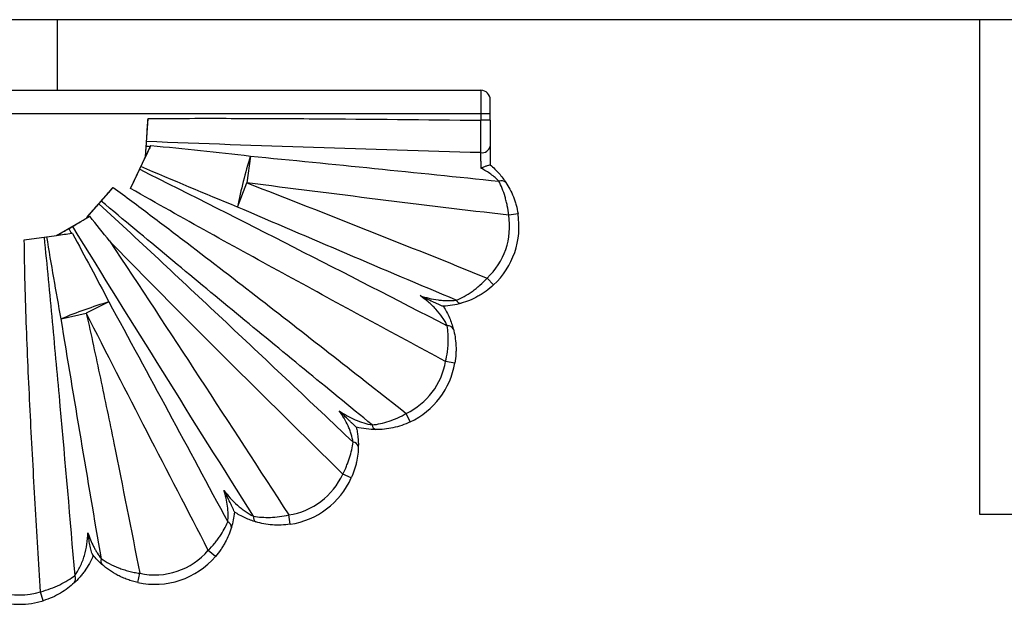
# Paper-space layout '_Izquierda' of a CAD drawing. Header units: millimetres. Extents: x 580 to 1680, y -627 to 712.
# Tile 8 of 10: x 1340 to 1549, y 453 to 578. Entities that reach past the tile are written whole.
import ezdxf

# ---------------------------------------------------------------- set-up
doc = ezdxf.new("R2010")
doc.units = ezdxf.units.MM

psp = doc.layouts.new('_Izquierda')

# ---------------------------------------------------------------- linework, layer by layer
at = {"color": 7, "linetype": 'Continuous', "lineweight": 25}
for p, q in [((1680, 577.54), (580, 577.54)), ((1348, 562.54), (1348, 577.54)), ((1544, 577.54), (1544, 472.54)), ((1245, 562.54), (1438, 562.54)), ((1438, 562.54), (1438, 556.17)), ((1440, 556.17), (1440, 560.54)), ((1440, 557.54), (1240, 557.54)), ((1366.74, 548.44), (1367.27, 556.55)), ((1440, 556.17), (1438, 556.17)), ((1367.76, 550.61), (1367.86, 550.82)), ((1440, 550.67), (1440, 546.7)), ((1363.57, 541.69), (1366.74, 548.44)), ((1366.74, 548.44), (1366.74, 548.44)), ((1389.02, 548.58), (1388.28, 542.89)), ((1386.29, 537.75), (1388.28, 542.89)), ((1354.27, 535.56), (1359.87, 541.92)), ((1445.91, 536.32), (1443.93, 536)), ((1347.83, 531.68), (1354.35, 535.48)), ((1354.35, 535.48), (1354.27, 535.56)), ((1340.98, 530.8), (1347.83, 531.68)), ((1347.83, 531.68), (1347.84, 531.68)), ((1351.2, 532.12), (1351.03, 532.1)), ((1440.72, 521.21), (1439.35, 522.67)), ((1358.95, 517.61), (1354.16, 515.18)), ((1348.81, 513.98), (1354.16, 515.18)), ((1432.49, 504.62), (1430.52, 504.96)), ((1423, 492.11), (1422.15, 493.92)), ((1410.48, 480.21), (1408.65, 481.03)), ((1397.5, 470.37), (1397.2, 472.35)), ((1544, 472.54), (1556, 472.54)), ((1381.61, 463.53), (1380.09, 464.83)), ((1365.08, 458), (1365.51, 459.95)), ((1345.01, 454.13), (1344.42, 456.04))]:
    psp.add_line(p, q, dxfattribs=at)
for centre, radius, start, end in [((1438, 560.54), 2, 360, 90), ((1438.26, 551.06), 1.78, 261.1028, 347.3943), ((1494.84, 516.15), 110.68, 162.9625, 168.749), ((1442.39, 542.05), 1.31, 43.7247, 115.1744), ((1429.12, 533.64), 15, 313.005, 9.0675), ((1429.12, 533.64), 17, 313.005, 9.0675), ((1391.65, 410.24), 112.25, 106.9371, 112.4363), ((1433.78, 518.41), 1.1, 203.8981, 272.7631), ((1431.04, 511.27), 1.26, 26.2968, 97.1766), ((1415.73, 507.48), 15, 295.3145, 350.3342), ((1415.73, 507.48), 17, 295.3145, 350.3342), ((1416.03, 491.54), 1.12, 183.6872, 252.9898), ((1410.76, 486.56), 1.25, 13.6427, 85.0715), ((1394.97, 487.18), 15, 278.5435, 335.7908), ((1394.97, 487.18), 17, 278.5435, 335.7908), ((1383.78, 469.73), 1.21, 357.9903, 68.8035), ((1390.8, 471.85), 1.15, 168.2382, 238.174), ((1368.71, 474.61), 15, 257.6476, 319.3394), ((1358.35, 462.55), 1.11, 152.8387, 219.5262), ((1368.71, 474.61), 17, 257.6476, 319.3394), ((1350.51, 458.78), 1.37, 320.2849, 30.1433), ((1340, 470.37), 17, 252.8404, 287.1481), ((1340, 470.37), 15, 252.8404, 287.1481)]:
    psp.add_arc(centre, radius, start, end, dxfattribs=at)
for points, knots in [([(1366.96, 551.66), (1367.01, 552.41), (1367.05, 553.2), (1367.13, 554.43), (1367.16, 554.85), (1367.22, 555.7), (1367.24, 556.12), (1367.27, 556.55)], [0, 0, 0, 0, 0.5, 0.5, 0.75, 0.75, 1, 1, 1, 1]), ([(1367.27, 556.55), (1373.17, 556.59), (1379.06, 556.6), (1390.85, 556.58), (1396.74, 556.55), (1414.42, 556.43), (1426.21, 556.31), (1438, 556.17)], [0, 0, 0, 0, 0.25, 0.25, 0.5, 0.5, 1, 1, 1, 1]), ([(1437.98, 549.3), (1437.98, 549.76), (1437.99, 550.76), (1437.99, 551.87), (1437.99, 553.06), (1437.99, 553.66), (1438, 554.59), (1438, 554.9), (1438, 555.53), (1438, 555.85), (1438, 556.17)], [0, 0, 0, 0, 0.25, 0.5, 0.5, 0.75, 0.75, 0.875, 0.875, 1, 1, 1, 1]), ([(1440, 556.17), (1440, 555.66), (1440, 555.15), (1440, 554.16), (1440, 553.68), (1440, 552.73), (1440, 551.84), (1440, 551.04), (1440, 550.67)], [0, 0, 0, 0, 0.25, 0.25, 0.5, 0.5, 0.75, 1, 1, 1, 1]), ([(1365.77, 546.35), (1366.12, 547.1), (1366.46, 547.85), (1366.99, 548.97), (1367.17, 549.35), (1367.52, 550.09), (1367.69, 550.46), (1367.86, 550.82)], [0, 0, 0, 0, 0.5, 0.5, 0.75, 0.75, 1, 1, 1, 1]), ([(1366.74, 548.44), (1366.77, 548.83), (1366.79, 549.22), (1366.84, 549.97), (1366.87, 550.33), (1366.9, 550.69)], [0, 0, 0, 0, 0.5, 0.5, 1, 1, 1, 1]), ([(1366.9, 550.69), (1366.91, 550.84), (1366.92, 551.01), (1366.94, 551.35), (1366.95, 551.52), (1366.96, 551.66)], [0, 0, 0, 0, 0.5, 0.5, 1, 1, 1, 1]), ([(1437.98, 549.3), (1426.14, 549.64), (1414.3, 550), (1390.63, 550.78), (1378.79, 551.19), (1366.96, 551.66)], [0, 0, 0, 0, 0.5, 0.5, 1, 1, 1, 1]), ([(1389.02, 548.58), (1397.83, 547.72), (1406.63, 546.84), (1424.23, 545.06), (1433.03, 544.15), (1441.83, 543.24)], [0, 0, 0, 0, 0.5, 0.5, 1, 1, 1, 1]), ([(1438.08, 545.97), (1438.08, 546.27), (1438.07, 546.57), (1438.05, 547.17), (1438.04, 547.47), (1438.02, 548.04), (1438.01, 548.31), (1438, 548.84), (1437.99, 549.08), (1437.98, 549.3)], [0, 0, 0, 0, 0.25, 0.25, 0.5, 0.5, 0.75, 0.75, 1, 1, 1, 1]), ([(1365.5, 545.78), (1365.54, 545.87), (1365.58, 545.96), (1365.68, 546.16), (1365.72, 546.26), (1365.77, 546.35)], [0, 0, 0, 0, 0.5, 0.5, 1, 1, 1, 1]), ([(1440, 546.7), (1439.99, 546.71), (1439.97, 546.71), (1439.91, 546.7), (1439.87, 546.68), (1439.71, 546.63), (1439.56, 546.58), (1439.2, 546.44), (1438.99, 546.36), (1438.55, 546.17), (1438.32, 546.07), (1438.08, 545.97)], [0, 0, 0, 0, 0.125, 0.125, 0.25, 0.25, 0.5, 0.5, 0.75, 0.75, 1, 1, 1, 1]), ([(1440, 546.7), (1440.68, 546.14), (1441.31, 545.52), (1442.44, 544.24), (1442.93, 543.59), (1443.34, 542.96)], [0, 0, 0, 0, 0.5, 0.5, 1, 1, 1, 1]), ([(1363.57, 541.69), (1363.91, 542.4), (1364.24, 543.1), (1364.88, 544.47), (1365.2, 545.14), (1365.5, 545.78)], [0, 0, 0, 0, 0.5, 0.5, 1, 1, 1, 1]), ([(1365.5, 545.78), (1376.44, 540.32), (1387.34, 534.79), (1409.13, 523.69), (1420.01, 518.12), (1430.88, 512.52)], [0, 0, 0, 0, 0.5, 0.5, 1, 1, 1, 1]), ([(1441.83, 543.24), (1441.59, 543.49), (1441.33, 543.74), (1440.75, 544.24), (1440.45, 544.49), (1439.49, 545.18), (1438.8, 545.6), (1438.08, 545.97)], [0, 0, 0, 0, 0.25, 0.25, 0.5, 0.5, 1, 1, 1, 1]), ([(1388.28, 542.89), (1396.82, 539.58), (1405.34, 536.23), (1422.36, 529.48), (1430.86, 526.08), (1439.35, 522.67)], [0, 0, 0, 0, 0.5, 0.5, 1, 1, 1, 1]), ([(1443.93, 536), (1434.65, 537.11), (1425.38, 538.24), (1406.83, 540.52), (1397.55, 541.69), (1388.28, 542.89)], [0, 0, 0, 0, 0.5, 0.5, 1, 1, 1, 1]), ([(1443.93, 536), (1443.86, 536.69), (1443.76, 537.36), (1443.56, 538.34), (1443.49, 538.67), (1443.33, 539.31), (1443.24, 539.62), (1442.97, 540.55), (1442.76, 541.13), (1442.32, 542.24), (1442.08, 542.76), (1441.83, 543.24)], [0, 0, 0, 0, 0.25, 0.25, 0.375, 0.375, 0.5, 0.5, 0.75, 0.75, 1, 1, 1, 1]), ([(1443.34, 542.96), (1443.63, 542.51), (1443.92, 542.03), (1444.45, 541.01), (1444.7, 540.48), (1445.03, 539.63), (1445.14, 539.34), (1445.34, 538.76), (1445.43, 538.46), (1445.67, 537.56), (1445.81, 536.95), (1445.91, 536.32)], [0, 0, 0, 0, 0.25, 0.25, 0.5, 0.5, 0.625, 0.625, 0.75, 0.75, 1, 1, 1, 1]), ([(1357.33, 539.02), (1357.73, 539.49), (1358.15, 539.96), (1358.78, 540.68), (1359, 540.93), (1359.43, 541.42), (1359.65, 541.67), (1359.87, 541.92)], [0, 0, 0, 0, 0.5, 0.5, 0.75, 0.75, 1, 1, 1, 1]), ([(1359.87, 541.92), (1362.51, 539.98), (1365.14, 538.02), (1370.37, 534.08), (1372.98, 532.1), (1380.8, 526.15), (1385.99, 522.15), (1401.53, 510.11), (1411.85, 502.02), (1422.15, 493.92)], [0, 0, 0, 0, 0.125, 0.125, 0.25, 0.25, 0.5, 0.5, 1, 1, 1, 1]), ([(1430.52, 504.96), (1419.31, 510.98), (1408.11, 517.03), (1391.36, 526.18), (1385.78, 529.24), (1374.65, 535.42), (1369.1, 538.53), (1363.57, 541.69)], [0, 0, 0, 0, 0.5, 0.5, 0.75, 0.75, 1, 1, 1, 1]), ([(1354.27, 535.56), (1354.71, 536.06), (1355.14, 536.55), (1355.78, 537.27), (1355.99, 537.51), (1356.41, 537.98), (1356.62, 538.22), (1356.82, 538.45)], [0, 0, 0, 0, 0.5, 0.5, 0.75, 0.75, 1, 1, 1, 1]), ([(1356.82, 538.45), (1356.9, 538.54), (1356.99, 538.64), (1357.16, 538.83), (1357.25, 538.93), (1357.33, 539.02)], [0, 0, 0, 0, 0.5, 0.5, 1, 1, 1, 1]), ([(1356.82, 538.45), (1361.36, 534.27), (1365.88, 530.07), (1374.91, 521.65), (1379.42, 517.43), (1392.92, 504.76), (1401.9, 496.29), (1410.86, 487.81)], [0, 0, 0, 0, 0.25, 0.25, 0.5, 0.5, 1, 1, 1, 1]), ([(1414.92, 491.47), (1405.28, 499.35), (1395.65, 507.24), (1381.25, 519.12), (1376.45, 523.09), (1366.88, 531.04), (1362.1, 535.02), (1357.33, 539.02)], [0, 0, 0, 0, 0.5, 0.5, 0.75, 0.75, 1, 1, 1, 1]), ([(1351.26, 533.65), (1351.82, 533.99), (1352.4, 534.33), (1353.62, 535.04), (1354.25, 535.42), (1354.89, 535.79)], [0, 0, 0, 0, 0.5, 0.5, 1, 1, 1, 1]), ([(1432.77, 517.96), (1425.02, 521.24), (1417.26, 524.52), (1401.77, 531.11), (1394.03, 534.42), (1386.29, 537.75)], [0, 0, 0, 0, 0.5, 0.5, 1, 1, 1, 1]), ([(1350.43, 533.17), (1350.56, 533.24), (1350.71, 533.33), (1350.99, 533.5), (1351.14, 533.58), (1351.26, 533.65)], [0, 0, 0, 0, 0.5, 0.5, 1, 1, 1, 1]), ([(1389.67, 472.08), (1383.23, 482.32), (1376.8, 492.57), (1363.99, 513.09), (1357.6, 523.36), (1351.26, 533.65)], [0, 0, 0, 0, 0.5, 0.5, 1, 1, 1, 1]), ([(1347.84, 531.68), (1348.29, 531.94), (1348.73, 532.2), (1349.6, 532.7), (1350.03, 532.94), (1350.43, 533.17)], [0, 0, 0, 0, 0.5, 0.5, 1, 1, 1, 1]), ([(1344.42, 456.04), (1344.03, 462.26), (1343.65, 468.49), (1342.94, 480.94), (1342.59, 487.17), (1341.97, 499.63), (1341.68, 505.86), (1341.33, 515.21), (1341.23, 518.33), (1341.07, 524.56), (1341, 527.68), (1340.98, 530.8)], [0, 0, 0, 0, 0.25, 0.25, 0.5, 0.5, 0.75, 0.75, 0.875, 0.875, 1, 1, 1, 1]), ([(1345.18, 531.35), (1345.78, 525.36), (1346.35, 519.38), (1347.47, 507.4), (1348.02, 501.41), (1349.63, 483.44), (1350.67, 471.45), (1351.69, 459.46)], [0, 0, 0, 0, 0.25, 0.25, 0.5, 0.5, 1, 1, 1, 1]), ([(1348.81, 513.98), (1348.28, 516.89), (1347.76, 519.79), (1346.75, 525.61), (1346.26, 528.51), (1345.79, 531.42)], [0, 0, 0, 0, 0.5, 0.5, 1, 1, 1, 1]), ([(1359.11, 530.54), (1365.52, 520.88), (1371.88, 511.19), (1384.57, 491.79), (1390.89, 482.07), (1397.2, 472.35)], [0, 0, 0, 0, 0.5, 0.5, 1, 1, 1, 1]), ([(1408.65, 481.03), (1400.32, 489.21), (1392.02, 497.41), (1379.61, 509.77), (1375.48, 513.9), (1367.26, 522.18), (1363.17, 526.34), (1359.11, 530.54)], [0, 0, 0, 0, 0.5, 0.5, 0.75, 0.75, 1, 1, 1, 1]), ([(1432.77, 517.96), (1433.34, 518.19), (1433.9, 518.46), (1435.03, 519.09), (1435.59, 519.44), (1436.43, 520.03), (1436.71, 520.24), (1437.27, 520.68), (1437.54, 520.91), (1438.34, 521.62), (1438.86, 522.13), (1439.35, 522.67)], [0, 0, 0, 0, 0.25, 0.25, 0.5, 0.5, 0.625, 0.625, 0.75, 0.75, 1, 1, 1, 1]), ([(1440.72, 521.21), (1440.2, 520.73), (1439.67, 520.29), (1438.83, 519.68), (1438.55, 519.49), (1437.97, 519.12), (1437.68, 518.95), (1436.8, 518.46), (1436.22, 518.18), (1435.03, 517.68), (1434.43, 517.48), (1433.83, 517.3)], [0, 0, 0, 0, 0.25, 0.25, 0.375, 0.375, 0.5, 0.5, 0.75, 0.75, 1, 1, 1, 1]), ([(1425.08, 518.93), (1425.7, 518.72), (1426.34, 518.54), (1427.62, 518.23), (1428.27, 518.11), (1429.25, 517.99), (1429.57, 517.95), (1430.23, 517.9), (1430.56, 517.89), (1431.53, 517.87), (1432.16, 517.9), (1432.77, 517.96)], [0, 0, 0, 0, 0.25, 0.25, 0.5, 0.5, 0.625, 0.625, 0.75, 0.75, 1, 1, 1, 1]), ([(1430.88, 512.52), (1430.74, 512.82), (1430.58, 513.12), (1430.23, 513.73), (1430.03, 514.03), (1429.41, 514.94), (1428.95, 515.51), (1428.2, 516.33), (1427.94, 516.59), (1427.4, 517.11), (1427.13, 517.35), (1426.28, 518.07), (1425.69, 518.52), (1425.08, 518.93)], [0, 0, 0, 0, 0.125, 0.125, 0.25, 0.25, 0.5, 0.5, 0.625, 0.625, 0.75, 0.75, 1, 1, 1, 1]), ([(1430.01, 516.66), (1429.99, 516.66), (1429.94, 516.67), (1429.82, 516.71), (1429.74, 516.74), (1429.57, 516.8), (1429.48, 516.84), (1429.28, 516.92), (1429.18, 516.97), (1428.87, 517.11), (1428.65, 517.2), (1428.22, 517.41), (1427.99, 517.51), (1427.33, 517.83), (1426.88, 518.05), (1426.2, 518.38), (1425.98, 518.49), (1425.53, 518.71), (1425.3, 518.82), (1425.08, 518.93)], [0, 0, 0, 0, 0.0625, 0.0625, 0.125, 0.125, 0.1875, 0.1875, 0.25, 0.25, 0.375, 0.375, 0.5, 0.5, 0.75, 0.75, 0.875, 0.875, 1, 1, 1, 1]), ([(1433.83, 517.3), (1433.25, 517.13), (1432.63, 516.99), (1431.35, 516.77), (1430.68, 516.7), (1430.01, 516.66)], [0, 0, 0, 0, 0.5, 0.5, 1, 1, 1, 1]), ([(1354.16, 515.18), (1355.19, 510.59), (1356.17, 506), (1358.12, 496.81), (1359.07, 492.2), (1361.88, 478.39), (1363.71, 469.18), (1365.51, 459.95)], [0, 0, 0, 0, 0.25, 0.25, 0.5, 0.5, 1, 1, 1, 1]), ([(1380.09, 464.83), (1375.75, 473.21), (1371.41, 481.59), (1362.76, 498.37), (1358.45, 506.77), (1354.16, 515.18)], [0, 0, 0, 0, 0.5, 0.5, 1, 1, 1, 1]), ([(1430.04, 516.66), (1430.54, 515.88), (1430.97, 515.07), (1431.69, 513.42), (1431.96, 512.6), (1432.17, 511.83)], [0, 0, 0, 0, 0.5, 0.5, 1, 1, 1, 1]), ([(1357.36, 463.06), (1355.91, 471.54), (1354.46, 480.03), (1351.61, 497), (1350.19, 505.49), (1348.81, 513.98)], [0, 0, 0, 0, 0.5, 0.5, 1, 1, 1, 1]), ([(1430.52, 504.96), (1430.68, 505.63), (1430.8, 506.3), (1430.94, 507.29), (1430.98, 507.62), (1431.04, 508.28), (1431.06, 508.61), (1431.1, 509.58), (1431.09, 510.2), (1431.02, 511.4), (1430.96, 511.98), (1430.88, 512.52)], [0, 0, 0, 0, 0.25, 0.25, 0.375, 0.375, 0.5, 0.5, 0.75, 0.75, 1, 1, 1, 1]), ([(1432.17, 511.83), (1432.31, 511.3), (1432.43, 510.74), (1432.61, 509.6), (1432.68, 509.01), (1432.73, 508.09), (1432.74, 507.78), (1432.73, 507.15), (1432.73, 506.84), (1432.67, 505.89), (1432.6, 505.26), (1432.49, 504.62)], [0, 0, 0, 0, 0.25, 0.25, 0.5, 0.5, 0.625, 0.625, 0.75, 0.75, 1, 1, 1, 1]), ([(1407.92, 494.46), (1408.46, 494.09), (1409.01, 493.75), (1410.13, 493.12), (1410.71, 492.84), (1411.89, 492.33), (1412.5, 492.1), (1413.71, 491.73), (1414.32, 491.58), (1414.92, 491.47)], [0, 0, 0, 0, 0.25, 0.25, 0.5, 0.5, 0.75, 0.75, 1, 1, 1, 1]), ([(1410.86, 487.81), (1410.77, 488.36), (1410.63, 488.94), (1410.36, 489.81), (1410.26, 490.11), (1410.04, 490.68), (1409.92, 490.97), (1409.54, 491.81), (1409.26, 492.36), (1408.63, 493.43), (1408.29, 493.95), (1407.92, 494.46)], [0, 0, 0, 0, 0.25, 0.25, 0.375, 0.375, 0.5, 0.5, 0.75, 0.75, 1, 1, 1, 1]), ([(1411.53, 491.01), (1411.52, 491.01), (1411.44, 491.08), (1411.21, 491.28), (1411.07, 491.42), (1410.77, 491.7), (1410.61, 491.86), (1410.29, 492.17), (1410.12, 492.33), (1409.62, 492.81), (1409.28, 493.14), (1408.6, 493.8), (1408.27, 494.12), (1407.92, 494.46)], [0, 0, 0, 0, 0.125, 0.125, 0.25, 0.25, 0.375, 0.375, 0.5, 0.5, 0.75, 0.75, 1, 1, 1, 1]), ([(1414.92, 491.47), (1415.5, 491.54), (1416.09, 491.63), (1417.29, 491.9), (1417.89, 492.06), (1419.11, 492.47), (1419.73, 492.71), (1420.95, 493.27), (1421.56, 493.57), (1422.15, 493.92)], [0, 0, 0, 0, 0.25, 0.25, 0.5, 0.5, 0.75, 0.75, 1, 1, 1, 1]), ([(1423, 492.11), (1422.41, 491.83), (1421.8, 491.58), (1420.58, 491.17), (1419.95, 491), (1418.11, 490.6), (1416.9, 490.48), (1415.7, 490.48)], [0, 0, 0, 0, 0.25, 0.25, 0.5, 0.5, 1, 1, 1, 1]), ([(1415.7, 490.48), (1415.03, 490.48), (1414.35, 490.52), (1412.95, 490.69), (1412.24, 490.83), (1411.53, 491.01)], [0, 0, 0, 0, 0.5, 0.5, 1, 1, 1, 1]), ([(1411.54, 491), (1411.62, 490.65), (1411.69, 490.3), (1411.8, 489.59), (1411.85, 489.23), (1411.96, 488.18), (1411.98, 487.51), (1411.97, 486.86)], [0, 0, 0, 0, 0.25, 0.25, 0.5, 0.5, 1, 1, 1, 1]), ([(1408.65, 481.03), (1408.95, 481.6), (1409.23, 482.17), (1409.59, 483.03), (1409.71, 483.32), (1409.92, 483.9), (1410.02, 484.19), (1410.3, 485.05), (1410.45, 485.62), (1410.7, 486.73), (1410.79, 487.28), (1410.86, 487.81)], [0, 0, 0, 0, 0.25, 0.25, 0.375, 0.375, 0.5, 0.5, 0.75, 0.75, 1, 1, 1, 1]), ([(1411.97, 486.86), (1411.96, 486.33), (1411.92, 485.79), (1411.8, 484.69), (1411.71, 484.14), (1411.52, 483.29), (1411.45, 483.01), (1411.3, 482.44), (1411.21, 482.16), (1410.94, 481.32), (1410.72, 480.76), (1410.48, 480.21)], [0, 0, 0, 0, 0.25, 0.25, 0.5, 0.5, 0.625, 0.625, 0.75, 0.75, 1, 1, 1, 1]), ([(1383.41, 477.57), (1383.83, 477), (1384.28, 476.45), (1385.23, 475.4), (1385.73, 474.9), (1386.53, 474.2), (1386.8, 473.97), (1387.35, 473.54), (1387.63, 473.33), (1388.5, 472.73), (1389.08, 472.38), (1389.67, 472.08)], [0, 0, 0, 0, 0.25, 0.25, 0.5, 0.5, 0.625, 0.625, 0.75, 0.75, 1, 1, 1, 1]), ([(1384.22, 470.86), (1384.27, 471.39), (1384.29, 471.94), (1384.28, 473.06), (1384.23, 473.64), (1384.09, 474.77), (1383.99, 475.34), (1383.74, 476.46), (1383.59, 477.02), (1383.41, 477.57)], [0, 0, 0, 0, 0.25, 0.25, 0.5, 0.5, 0.75, 0.75, 1, 1, 1, 1]), ([(1385.64, 472.98), (1385.64, 473), (1385.6, 473.11), (1385.48, 473.4), (1385.39, 473.59), (1385.22, 473.97), (1385.12, 474.18), (1384.92, 474.59), (1384.81, 474.8), (1384.5, 475.44), (1384.28, 475.86), (1383.85, 476.71), (1383.63, 477.14), (1383.41, 477.57)], [0, 0, 0, 0, 0.125, 0.125, 0.25, 0.25, 0.375, 0.375, 0.5, 0.5, 0.75, 0.75, 1, 1, 1, 1]), ([(1385.64, 472.98), (1385.58, 472.4), (1385.49, 471.83), (1385.28, 470.73), (1385.14, 470.2), (1384.99, 469.69)], [0, 0, 0, 0, 0.5, 0.5, 1, 1, 1, 1]), ([(1390.19, 470.87), (1389.44, 471.09), (1388.66, 471.37), (1387.51, 471.9), (1387.13, 472.09), (1386.37, 472.51), (1386, 472.74), (1385.64, 472.97)], [0, 0, 0, 0, 0.5, 0.5, 0.75, 0.75, 1, 1, 1, 1]), ([(1380.09, 464.83), (1380.56, 465.3), (1380.99, 465.78), (1381.6, 466.52), (1381.8, 466.77), (1382.17, 467.28), (1382.36, 467.53), (1382.88, 468.3), (1383.19, 468.82), (1383.75, 469.84), (1384, 470.35), (1384.22, 470.86)], [0, 0, 0, 0, 0.25, 0.25, 0.375, 0.375, 0.5, 0.5, 0.75, 0.75, 1, 1, 1, 1]), ([(1389.67, 472.08), (1390.24, 471.98), (1390.82, 471.91), (1392.02, 471.83), (1392.64, 471.81), (1393.91, 471.85), (1394.57, 471.91), (1395.88, 472.08), (1396.54, 472.2), (1397.2, 472.35)], [0, 0, 0, 0, 0.25, 0.25, 0.5, 0.5, 0.75, 0.75, 1, 1, 1, 1]), ([(1397.5, 470.37), (1396.86, 470.27), (1396.22, 470.22), (1394.95, 470.17), (1394.32, 470.18), (1392.47, 470.32), (1391.3, 470.54), (1390.19, 470.87)], [0, 0, 0, 0, 0.25, 0.25, 0.5, 0.5, 1, 1, 1, 1]), ([(1384.99, 469.69), (1384.83, 469.16), (1384.64, 468.64), (1384.21, 467.58), (1383.96, 467.06), (1383.53, 466.27), (1383.38, 466.01), (1383.07, 465.5), (1382.9, 465.24), (1382.39, 464.49), (1382.02, 464), (1381.61, 463.53)], [0, 0, 0, 0, 0.25, 0.25, 0.5, 0.5, 0.625, 0.625, 0.75, 0.75, 1, 1, 1, 1]), ([(1351.69, 459.46), (1351.89, 459.74), (1352.1, 460.04), (1352.49, 460.7), (1352.69, 461.05), (1353.04, 461.78), (1353.2, 462.15), (1353.5, 462.92), (1353.63, 463.31), (1353.98, 464.5), (1354.15, 465.3), (1354.4, 466.93), (1354.47, 467.75), (1354.49, 468.58)], [0, 0, 0, 0, 0.125, 0.125, 0.25, 0.25, 0.375, 0.375, 0.5, 0.5, 0.75, 0.75, 1, 1, 1, 1]), ([(1354.49, 468.58), (1354.65, 468.07), (1354.84, 467.57), (1355.24, 466.59), (1355.46, 466.11), (1355.83, 465.4), (1355.95, 465.17), (1356.22, 464.72), (1356.35, 464.49), (1356.77, 463.84), (1357.06, 463.43), (1357.36, 463.06)], [0, 0, 0, 0, 0.25, 0.25, 0.5, 0.5, 0.625, 0.625, 0.75, 0.75, 1, 1, 1, 1]), ([(1355.53, 463.87), (1355.5, 463.91), (1355.47, 463.96), (1355.41, 464.09), (1355.38, 464.16), (1355.29, 464.4), (1355.23, 464.59), (1355.13, 464.97), (1355.08, 465.17), (1354.99, 465.58), (1354.95, 465.79), (1354.82, 466.43), (1354.75, 466.85), (1354.61, 467.71), (1354.55, 468.14), (1354.49, 468.58)], [0, 0, 0, 0, 0.0625, 0.0625, 0.125, 0.125, 0.25, 0.25, 0.375, 0.375, 0.5, 0.5, 0.75, 0.75, 1, 1, 1, 1]), ([(1355.65, 463.73), (1355.4, 463.15), (1355.13, 462.58), (1354.51, 461.49), (1354.18, 460.96), (1353.64, 460.22), (1353.46, 459.98), (1353.08, 459.51), (1352.89, 459.28), (1352.31, 458.63), (1351.93, 458.25), (1351.56, 457.9)], [0, 0, 0, 0, 0.25, 0.25, 0.5, 0.5, 0.625, 0.625, 0.75, 0.75, 1, 1, 1, 1]), ([(1357.49, 461.84), (1357.16, 462.13), (1356.83, 462.44), (1356.17, 463.12), (1355.85, 463.49), (1355.53, 463.87)], [0, 0, 0, 0, 0.5, 0.5, 1, 1, 1, 1]), ([(1355.53, 463.87), (1355.57, 463.83), (1355.6, 463.79), (1355.64, 463.74), (1355.65, 463.73), (1355.65, 463.73)], [0, 0, 0, 0, 0.5, 0.5, 1, 1, 1, 1]), ([(1357.36, 463.06), (1357.88, 462.69), (1358.44, 462.34), (1359.65, 461.7), (1360.3, 461.4), (1361.34, 460.99), (1361.7, 460.86), (1362.42, 460.63), (1362.79, 460.52), (1363.55, 460.32), (1363.93, 460.23), (1364.71, 460.08), (1365.11, 460.01), (1365.51, 459.95)], [0, 0, 0, 0, 0.25, 0.25, 0.5, 0.5, 0.625, 0.625, 0.75, 0.75, 0.875, 0.875, 1, 1, 1, 1]), ([(1365.08, 458), (1364.7, 458.08), (1364.33, 458.18), (1363.61, 458.39), (1363.25, 458.51), (1362.55, 458.76), (1362.21, 458.9), (1361.53, 459.19), (1361.2, 459.35), (1360.24, 459.85), (1359.64, 460.22), (1358.51, 460.99), (1357.98, 461.41), (1357.49, 461.84)], [0, 0, 0, 0, 0.125, 0.125, 0.25, 0.25, 0.375, 0.375, 0.5, 0.5, 0.75, 0.75, 1, 1, 1, 1]), ([(1344.42, 456.04), (1345.15, 456.23), (1345.86, 456.45), (1347.22, 456.95), (1347.89, 457.23), (1349.12, 457.83), (1349.69, 458.15), (1350.77, 458.8), (1351.25, 459.14), (1351.69, 459.46)], [0, 0, 0, 0, 0.25, 0.25, 0.5, 0.5, 0.75, 0.75, 1, 1, 1, 1]), ([(1351.56, 457.9), (1351.16, 457.53), (1350.72, 457.16), (1349.75, 456.43), (1349.23, 456.08), (1348.13, 455.42), (1347.53, 455.12), (1346.31, 454.57), (1345.67, 454.33), (1345.01, 454.13)], [0, 0, 0, 0, 0.25, 0.25, 0.5, 0.5, 0.75, 0.75, 1, 1, 1, 1])]:
    psp.add_open_spline(points, degree=3, knots=knots, dxfattribs=at)
for points in [[(1367.76, 550.61), (1367.43, 549.92), (1367.09, 549.2), (1366.74, 548.44)], [(1366.9, 550.69), (1367.18, 550.66), (1367.47, 550.64), (1367.76, 550.61)], [(1367.86, 550.82), (1374.92, 550.16), (1381.97, 549.41), (1389.02, 548.58)], [(1386.29, 537.75), (1379.42, 540.54), (1372.57, 543.4), (1365.77, 546.35)], [(1354.35, 535.48), (1354.53, 535.58), (1354.71, 535.68), (1354.89, 535.79)], [(1359.11, 530.54), (1357.7, 532.28), (1356.29, 534.03), (1354.89, 535.79)], [(1351.03, 532.1), (1350.02, 531.96), (1348.95, 531.83), (1347.84, 531.68)], [(1350.43, 533.17), (1350.63, 532.81), (1350.83, 532.46), (1351.03, 532.1)], [(1351.2, 532.12), (1353.84, 527.32), (1356.42, 522.48), (1358.95, 517.61)], [(1358.95, 517.61), (1367.42, 502.06), (1375.83, 486.47), (1384.22, 470.86)]]:
    psp.add_open_spline(points, degree=3, dxfattribs=at)

doc.saveas('drawing.dxf')
